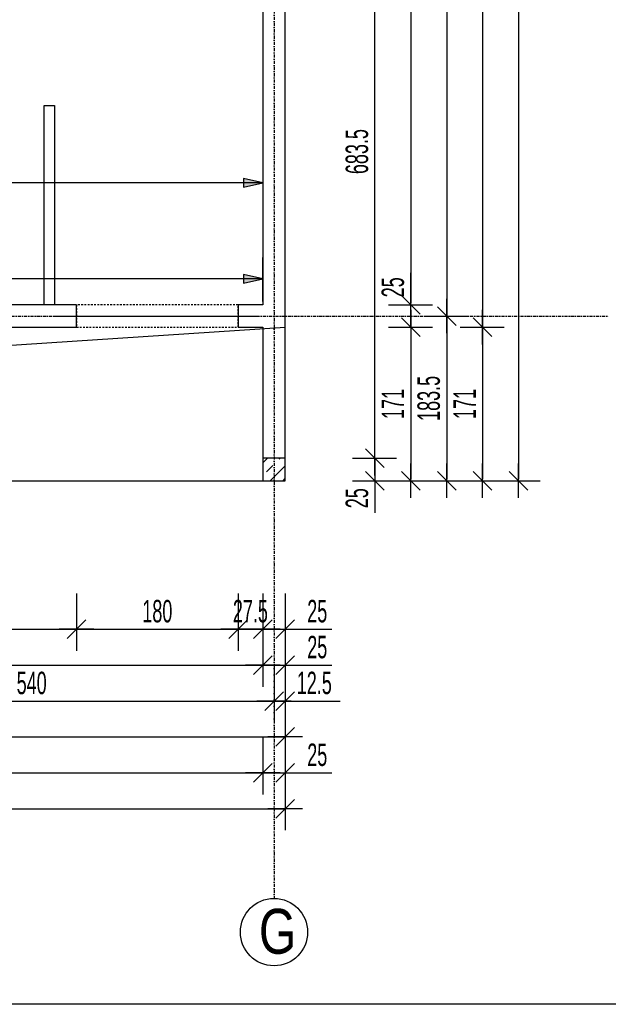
# Model space of a CAD drawing. Header units: millimetres. Extents: x 7622 to 25843, y -22705 to -15125.
# Tile 28 of 45: x 14323 to 14979, y -18421 to -17324. Entities that reach past the tile are written whole.
import ezdxf

# ---------------------------------------------------------------- set-up
doc = ezdxf.new("R2010")
doc.units = ezdxf.units.MM
doc.header["$LTSCALE"] = 10
doc.linetypes.add('MO', pattern=[0.7, 0.35, -0.17, 0.01, -0.17])
doc.linetypes.add('MP', pattern=[0.36, 0.2, -0.16])
doc.layers.add('BA_obw', color=230, linetype='Continuous', plot=False)
for name, color, linetype in [('BA_szr', 1, 'Continuous'), ('BA_wym', 1, 'Continuous'), ('BD_lpm', 1, 'MP'), ('BD_osm', 1, 'MO'), ('BD_txs', 2, 'Continuous'), ('BD_wic', 1, 'Continuous'), ('BD_wig', 3, 'Continuous')]:
    doc.layers.add(name, color=color, linetype=linetype)
doc.styles.add('BIKTS', font='bikromsw.shx', dxfattribs={"width": 0.8})
doc.styles.add('BIKWYM', font='bikromsw.shx', dxfattribs={"width": 0.6})
doc.dimstyles.new('BA_KR_100_cm', dxfattribs={"dimtxt": 25, "dimasz": 1.666667, "dimexe": 24, "dimexo": 0, "dimgap": 0, "dimtad": 0, "dimdec": 1, "dimrnd": 0.5, "dimzin": 9, "dimdsep": 46, "dimtxsty": 'BIKWYM', "dimblk": 'WYM-KR', "dimcen": 0, "dimdle": 20, "dimclrd": 256, "dimclre": 256, "dimclrt": 2, "dimadec": 0, "dimazin": 0, "dimtfac": 0.033333, "dimtdec": 1, "dimtmove": 0, "dimatfit": 3, "dimldrblk": 'WYM-KR', "dimfxl": 25, "dimfxlon": 1, "dimtvp": 0.8, "dimtolj": 1, "dimarcsym": 0})
doc.dimstyles.new('BZ_ST_100_cm', dxfattribs={"dimtxt": 25, "dimasz": 1.666667, "dimexe": 24, "dimexo": 0, "dimgap": 0, "dimtad": 0, "dimdec": 1, "dimrnd": 0.5, "dimdsep": 46, "dimtxsty": 'BIKWYM', "dimblk": 'WYM-ST', "dimcen": 0, "dimdle": 20, "dimclrd": 256, "dimclre": 256, "dimclrt": 7, "dimadec": 0, "dimazin": 0, "dimtfac": 0.033333, "dimtdec": 1, "dimtix": 1, "dimtmove": 2, "dimatfit": 3, "dimldrblk": 'WYM-ST', "dimfxl": 25, "dimfxlon": 1, "dimtvp": 0.8, "dimtolj": 1, "dimtzin": 0, "dimarcsym": 0})

# ---------------------------------------------------------------- blocks, each defined once
blk = doc.blocks.new('WYM-ST')
blk.add_hatch(color=256).paths.add_polyline_path([(-13, 2.88), (0, 0), (-13, -2.88)])
blk.add_lwpolyline([(0, 0), (-13, 2.88), (-13, -2.88), (0, 0)])
blk = doc.blocks.new('*D195')
at = {"layer": 'BA_wym', "lineweight": -2}
for p, q in [((13328.6, -17480.4), (13328.6, -17529.4)), ((14593.6, -17480.4), (14593.6, -17529.4)), ((14591.9, -17505.4), (13330.3, -17505.4))]:
    blk.add_line(p, q, dxfattribs=at)
at = {"layer": 'Defpoints', "color": 0}
for p in [(13328.6, -16344.3), (14593.6, -16588.8), (13328.6, -17505.4)]:
    blk.add_point(p, dxfattribs=at)
at = {"layer": 'BA_wym', "lineweight": -2, "xscale": 1.666666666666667, "yscale": 1.666666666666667, "zscale": 1.666666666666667, "rotation": 180}
blk.add_blockref('WYM-ST', (13328.6, -17505.4), dxfattribs=at)
at = {"layer": 'BA_wym', "lineweight": -2, "xscale": 1.666666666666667, "yscale": 1.666666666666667, "zscale": 1.666666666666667}
blk.add_blockref('WYM-ST', (14593.6, -17505.4), dxfattribs=at)
at = {"layer": 'BA_wym', "color": 7, "insert": (13973.4, -17485.4), "char_height": 25, "attachment_point": 5, "style": 'BIKWYM'}
blk.add_mtext('\\A1;1265', dxfattribs=at)
blk = doc.blocks.new('WYM-KR')
at = {"linetype": 'ByBlock'}
blk.add_line((11.52, 0), (-11.52, 0), dxfattribs=at)
at = {"color": 7, "linetype": 'ByBlock'}
blk.add_line((6.24, 6.24), (-6.24, -6.24), dxfattribs=at)
blk = doc.blocks.new('*D278')
at = {"layer": 'BA_wym', "lineweight": -2}
for p, q in [((14176.1, -17962.8), (14176.1, -18026.8)), ((14386.1, -17962.8), (14386.1, -18026.8)), ((14177.8, -18002.8), (14384.4, -18002.8))]:
    blk.add_line(p, q, dxfattribs=at)
at = {"layer": 'Defpoints', "color": 0}
for p in [(14176.1, -17666.3), (14386.1, -17666.3), (14386.1, -18002.8)]:
    blk.add_point(p, dxfattribs=at)
at = {"layer": 'BA_wym', "lineweight": -2, "xscale": 1.666666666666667, "yscale": 1.666666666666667, "zscale": 1.666666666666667, "rotation": 180}
blk.add_blockref('WYM-KR', (14176.1, -18002.8), dxfattribs=at)
at = {"layer": 'BA_wym', "lineweight": -2, "xscale": 1.666666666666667, "yscale": 1.666666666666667, "zscale": 1.666666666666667}
blk.add_blockref('WYM-KR', (14386.1, -18002.8), dxfattribs=at)
at = {"layer": 'BA_wym', "color": 2, "insert": (14281.1, -17982.8), "char_height": 25, "attachment_point": 5, "style": 'BIKWYM'}
blk.add_mtext('\\A1;210', dxfattribs=at)
blk = doc.blocks.new('*D279')
at = {"layer": 'BA_wym', "lineweight": -2}
for p, q in [((14386.1, -17962.8), (14386.1, -18026.8)), ((14566.1, -17962.8), (14566.1, -18026.8)), ((14387.8, -18002.8), (14564.4, -18002.8))]:
    blk.add_line(p, q, dxfattribs=at)
at = {"layer": 'Defpoints', "color": 0}
for p in [(14386.1, -17666.3), (14566.1, -17666.3), (14566.1, -18002.8)]:
    blk.add_point(p, dxfattribs=at)
at = {"layer": 'BA_wym', "lineweight": -2, "xscale": 1.666666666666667, "yscale": 1.666666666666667, "zscale": 1.666666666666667, "rotation": 180}
blk.add_blockref('WYM-KR', (14386.1, -18002.8), dxfattribs=at)
at = {"layer": 'BA_wym', "lineweight": -2, "xscale": 1.666666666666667, "yscale": 1.666666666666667, "zscale": 1.666666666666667}
blk.add_blockref('WYM-KR', (14566.1, -18002.8), dxfattribs=at)
at = {"layer": 'BA_wym', "color": 2, "insert": (14476.1, -17982.8), "char_height": 25, "attachment_point": 5, "style": 'BIKWYM'}
blk.add_mtext('\\A1;180', dxfattribs=at)
blk = doc.blocks.new('*D280')
at = {"layer": 'BA_wym', "lineweight": -2}
for p, q in [((14566.1, -17962.8), (14566.1, -18026.8)), ((14593.6, -17962.8), (14593.6, -18026.8)), ((14564.4, -18002.8), (14562.8, -18002.8)), ((14566.1, -18002.8), (14593.6, -18002.8)), ((14595.3, -18002.8), (14596.9, -18002.8))]:
    blk.add_line(p, q, dxfattribs=at)
at = {"layer": 'Defpoints', "color": 0}
for p in [(14566.1, -17666.3), (14593.6, -17837.3), (14593.6, -18002.8)]:
    blk.add_point(p, dxfattribs=at)
at = {"layer": 'BA_wym', "lineweight": -2, "xscale": 1.666666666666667, "yscale": 1.666666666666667, "zscale": 1.666666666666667}
blk.add_blockref('WYM-KR', (14566.1, -18002.8), dxfattribs=at)
at = {"layer": 'BA_wym', "lineweight": -2, "xscale": 1.666666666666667, "yscale": 1.666666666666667, "zscale": 1.666666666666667, "rotation": 180}
blk.add_blockref('WYM-KR', (14593.6, -18002.8), dxfattribs=at)
at = {"layer": 'BA_wym', "color": 2, "insert": (14579.8, -17982.8), "char_height": 25, "attachment_point": 5, "style": 'BIKWYM'}
blk.add_mtext('\\A1;27.5', dxfattribs=at)
blk = doc.blocks.new('*D281')
at = {"layer": 'BA_wym', "lineweight": -2}
for p, q in [((14593.6, -17962.8), (14593.6, -18026.8)), ((14618.6, -17962.8), (14618.6, -18026.8)), ((14591.9, -18002.8), (14590.3, -18002.8)), ((14593.6, -18002.8), (14618.6, -18002.8)), ((14620.3, -18002.8), (14670.5, -18002.8))]:
    blk.add_line(p, q, dxfattribs=at)
at = {"layer": 'Defpoints', "color": 0}
for p in [(14593.6, -17837.3), (14618.6, -17837.3), (14618.6, -18002.8)]:
    blk.add_point(p, dxfattribs=at)
at = {"layer": 'BA_wym', "lineweight": -2, "xscale": 1.666666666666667, "yscale": 1.666666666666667, "zscale": 1.666666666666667}
blk.add_blockref('WYM-KR', (14593.6, -18002.8), dxfattribs=at)
at = {"layer": 'BA_wym', "lineweight": -2, "xscale": 1.666666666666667, "yscale": 1.666666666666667, "zscale": 1.666666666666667, "rotation": 180}
blk.add_blockref('WYM-KR', (14618.6, -18002.8), dxfattribs=at)
at = {"layer": 'BA_wym', "color": 2, "insert": (14654.3, -17982.8), "char_height": 25, "attachment_point": 5, "style": 'BIKWYM'}
blk.add_mtext('\\A1;25', dxfattribs=at)
blk = doc.blocks.new('*D289')
at = {"layer": 'BA_wym', "lineweight": -2}
for p, q in [((13928.6, -18002.8), (13928.6, -18066.8)), ((14593.6, -18002.8), (14593.6, -18066.8)), ((13930.3, -18042.8), (14591.9, -18042.8))]:
    blk.add_line(p, q, dxfattribs=at)
at = {"layer": 'Defpoints', "color": 0}
for p in [(13928.6, -17641.3), (14593.6, -17837.3), (14593.6, -18042.8)]:
    blk.add_point(p, dxfattribs=at)
at = {"layer": 'BA_wym', "lineweight": -2, "xscale": 1.666666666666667, "yscale": 1.666666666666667, "zscale": 1.666666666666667, "rotation": 180}
blk.add_blockref('WYM-KR', (13928.6, -18042.8), dxfattribs=at)
at = {"layer": 'BA_wym', "lineweight": -2, "xscale": 1.666666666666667, "yscale": 1.666666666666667, "zscale": 1.666666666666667}
blk.add_blockref('WYM-KR', (14593.6, -18042.8), dxfattribs=at)
at = {"layer": 'BA_wym', "color": 2, "insert": (14261.1, -18022.8), "char_height": 25, "attachment_point": 5, "style": 'BIKWYM'}
blk.add_mtext('\\A1;665', dxfattribs=at)
blk = doc.blocks.new('*D290')
at = {"layer": 'BA_wym', "lineweight": -2}
for p, q in [((14593.6, -18002.8), (14593.6, -18066.8)), ((14618.6, -18002.8), (14618.6, -18066.8)), ((14591.9, -18042.8), (14590.3, -18042.8)), ((14593.6, -18042.8), (14618.6, -18042.8)), ((14620.3, -18042.8), (14670.5, -18042.8))]:
    blk.add_line(p, q, dxfattribs=at)
at = {"layer": 'Defpoints', "color": 0}
for p in [(14593.6, -17837.3), (14618.6, -17837.3), (14618.6, -18042.8)]:
    blk.add_point(p, dxfattribs=at)
at = {"layer": 'BA_wym', "lineweight": -2, "xscale": 1.666666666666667, "yscale": 1.666666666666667, "zscale": 1.666666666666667}
blk.add_blockref('WYM-KR', (14593.6, -18042.8), dxfattribs=at)
at = {"layer": 'BA_wym', "lineweight": -2, "xscale": 1.666666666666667, "yscale": 1.666666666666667, "zscale": 1.666666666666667, "rotation": 180}
blk.add_blockref('WYM-KR', (14618.6, -18042.8), dxfattribs=at)
at = {"layer": 'BA_wym', "color": 2, "insert": (14654.3, -18022.8), "char_height": 25, "attachment_point": 5, "style": 'BIKWYM'}
blk.add_mtext('\\A1;25', dxfattribs=at)
blk = doc.blocks.new('*D297')
at = {"layer": 'BA_wym', "lineweight": -2}
for p, q in [((14066.1, -18042.8), (14066.1, -18106.8)), ((14606.1, -18042.8), (14606.1, -18106.8)), ((14067.8, -18082.8), (14604.4, -18082.8))]:
    blk.add_line(p, q, dxfattribs=at)
at = {"layer": 'Defpoints', "color": 0}
for p in [(14066.1, -17666.5), (14606.1, -17670.5), (14606.1, -18082.8)]:
    blk.add_point(p, dxfattribs=at)
at = {"layer": 'BA_wym', "lineweight": -2, "xscale": 1.666666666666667, "yscale": 1.666666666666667, "zscale": 1.666666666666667, "rotation": 180}
blk.add_blockref('WYM-KR', (14066.1, -18082.8), dxfattribs=at)
at = {"layer": 'BA_wym', "lineweight": -2, "xscale": 1.666666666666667, "yscale": 1.666666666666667, "zscale": 1.666666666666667}
blk.add_blockref('WYM-KR', (14606.1, -18082.8), dxfattribs=at)
at = {"layer": 'BA_wym', "color": 2, "insert": (14336.1, -18062.8), "char_height": 25, "attachment_point": 5, "style": 'BIKWYM'}
blk.add_mtext('\\A1;540', dxfattribs=at)
blk = doc.blocks.new('*D298')
at = {"layer": 'BA_wym', "lineweight": -2}
for p, q in [((14606.1, -18042.8), (14606.1, -18106.8)), ((14618.6, -18042.8), (14618.6, -18106.8)), ((14604.4, -18082.8), (14602.8, -18082.8)), ((14606.1, -18082.8), (14618.6, -18082.8)), ((14620.3, -18082.8), (14680, -18082.8))]:
    blk.add_line(p, q, dxfattribs=at)
at = {"layer": 'Defpoints', "color": 0}
for p in [(14606.1, -17564.7), (14618.6, -17837.3), (14618.6, -18082.8)]:
    blk.add_point(p, dxfattribs=at)
at = {"layer": 'BA_wym', "lineweight": -2, "xscale": 1.666666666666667, "yscale": 1.666666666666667, "zscale": 1.666666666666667}
blk.add_blockref('WYM-KR', (14606.1, -18082.8), dxfattribs=at)
at = {"layer": 'BA_wym', "lineweight": -2, "xscale": 1.666666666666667, "yscale": 1.666666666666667, "zscale": 1.666666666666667, "rotation": 180}
blk.add_blockref('WYM-KR', (14618.6, -18082.8), dxfattribs=at)
at = {"layer": 'BA_wym', "color": 2, "insert": (14651, -18062.8), "char_height": 25, "attachment_point": 5, "style": 'BIKWYM'}
blk.add_mtext('\\A1;12.5', dxfattribs=at)
blk = doc.blocks.new('*D302')
at = {"layer": 'BA_wym', "lineweight": -2}
for p, q in [((13916.1, -18082.8), (13916.1, -18146.8)), ((14618.6, -18082.8), (14618.6, -18146.8)), ((13917.8, -18122.8), (14616.9, -18122.8))]:
    blk.add_line(p, q, dxfattribs=at)
at = {"layer": 'Defpoints', "color": 0}
for p in [(13916.1, -17800.3), (14618.6, -17837.3), (14618.6, -18122.8)]:
    blk.add_point(p, dxfattribs=at)
at = {"layer": 'BA_wym', "lineweight": -2, "xscale": 1.666666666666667, "yscale": 1.666666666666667, "zscale": 1.666666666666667, "rotation": 180}
blk.add_blockref('WYM-KR', (13916.1, -18122.8), dxfattribs=at)
at = {"layer": 'BA_wym', "lineweight": -2, "xscale": 1.666666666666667, "yscale": 1.666666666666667, "zscale": 1.666666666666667}
blk.add_blockref('WYM-KR', (14618.6, -18122.8), dxfattribs=at)
at = {"layer": 'BA_wym', "color": 2, "insert": (14267.3, -18102.8), "char_height": 25, "attachment_point": 5, "style": 'BIKWYM'}
blk.add_mtext('\\A1;702.5', dxfattribs=at)
blk = doc.blocks.new('*D304')
at = {"layer": 'BA_wym', "lineweight": -2}
for p, q in [((12038.6, -18122.8), (12038.6, -18186.8)), ((14593.6, -18122.8), (14593.6, -18186.8)), ((12040.3, -18162.8), (14591.9, -18162.8))]:
    blk.add_line(p, q, dxfattribs=at)
at = {"layer": 'Defpoints', "color": 0}
for p in [(12038.6, -17837.3), (14593.6, -17837.3), (14593.6, -18162.8)]:
    blk.add_point(p, dxfattribs=at)
at = {"layer": 'BA_wym', "lineweight": -2, "xscale": 1.666666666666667, "yscale": 1.666666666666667, "zscale": 1.666666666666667, "rotation": 180}
blk.add_blockref('WYM-KR', (12038.6, -18162.8), dxfattribs=at)
at = {"layer": 'BA_wym', "lineweight": -2, "xscale": 1.666666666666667, "yscale": 1.666666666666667, "zscale": 1.666666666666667}
blk.add_blockref('WYM-KR', (14593.6, -18162.8), dxfattribs=at)
at = {"layer": 'BA_wym', "color": 2, "insert": (13316.1, -18142.8), "char_height": 25, "attachment_point": 5, "style": 'BIKWYM'}
blk.add_mtext('\\A1;2555', dxfattribs=at)
blk = doc.blocks.new('*D305')
at = {"layer": 'BA_wym', "lineweight": -2}
for p, q in [((14593.6, -18122.8), (14593.6, -18186.8)), ((14618.6, -18122.8), (14618.6, -18186.8)), ((14591.9, -18162.8), (14590.3, -18162.8)), ((14593.6, -18162.8), (14618.6, -18162.8)), ((14620.3, -18162.8), (14670.5, -18162.8))]:
    blk.add_line(p, q, dxfattribs=at)
at = {"layer": 'Defpoints', "color": 0}
for p in [(14593.6, -17837.3), (14618.6, -17837.3), (14618.6, -18162.8)]:
    blk.add_point(p, dxfattribs=at)
at = {"layer": 'BA_wym', "lineweight": -2, "xscale": 1.666666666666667, "yscale": 1.666666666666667, "zscale": 1.666666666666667}
blk.add_blockref('WYM-KR', (14593.6, -18162.8), dxfattribs=at)
at = {"layer": 'BA_wym', "lineweight": -2, "xscale": 1.666666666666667, "yscale": 1.666666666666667, "zscale": 1.666666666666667, "rotation": 180}
blk.add_blockref('WYM-KR', (14618.6, -18162.8), dxfattribs=at)
at = {"layer": 'BA_wym', "color": 2, "insert": (14654.3, -18142.8), "char_height": 25, "attachment_point": 5, "style": 'BIKWYM'}
blk.add_mtext('\\A1;25', dxfattribs=at)
blk = doc.blocks.new('*D306')
at = {"layer": 'BA_wym', "lineweight": -2}
for p, q in [((12013.6, -18162.8), (12013.6, -18226.8)), ((14618.6, -18162.8), (14618.6, -18226.8)), ((12015.3, -18202.8), (14616.9, -18202.8))]:
    blk.add_line(p, q, dxfattribs=at)
at = {"layer": 'Defpoints', "color": 0}
for p in [(12013.6, -17837.3), (14618.6, -17837.3), (14618.6, -18202.8)]:
    blk.add_point(p, dxfattribs=at)
at = {"layer": 'BA_wym', "lineweight": -2, "xscale": 1.666666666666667, "yscale": 1.666666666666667, "zscale": 1.666666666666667, "rotation": 180}
blk.add_blockref('WYM-KR', (12013.6, -18202.8), dxfattribs=at)
at = {"layer": 'BA_wym', "lineweight": -2, "xscale": 1.666666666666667, "yscale": 1.666666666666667, "zscale": 1.666666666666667}
blk.add_blockref('WYM-KR', (14618.6, -18202.8), dxfattribs=at)
at = {"layer": 'BA_wym', "color": 2, "insert": (13316.1, -18182.8), "char_height": 25, "attachment_point": 5, "style": 'BIKWYM'}
blk.add_mtext('\\A1;2605', dxfattribs=at)
blk = doc.blocks.new('*D343')
at = {"layer": 'BA_wym', "lineweight": -2}
for p, q in [((14693.6, -17128.8), (14742.6, -17128.8)), ((14718.6, -17810.6), (14718.6, -17130.5)), ((14693.6, -17812.3), (14742.6, -17812.3))]:
    blk.add_line(p, q, dxfattribs=at)
at = {"layer": 'Defpoints', "color": 0}
for p in [(14678.6, -17128.8), (14718.6, -17128.8), (14678.6, -17812.3)]:
    blk.add_point(p, dxfattribs=at)
at = {"layer": 'BA_wym', "lineweight": -2, "xscale": 1.666666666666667, "yscale": 1.666666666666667, "zscale": 1.666666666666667}
for p, rotation in [((14718.6, -17128.8), 90), ((14718.6, -17812.3), 270)]:
    blk.add_blockref('WYM-KR', p, dxfattribs=dict(at, rotation=rotation))
at = {"layer": 'BA_wym', "color": 2, "insert": (14698.6, -17470.6), "char_height": 25, "attachment_point": 5, "rotation": 90, "style": 'BIKWYM'}
blk.add_mtext('\\A1;683.5', dxfattribs=at)
blk = doc.blocks.new('*D344')
at = {"layer": 'BA_wym', "lineweight": -2}
for p, q in [((14693.6, -17812.3), (14742.6, -17812.3)), ((14718.6, -17810.6), (14718.6, -17809)), ((14718.6, -17812.3), (14718.6, -17837.3)), ((14693.6, -17837.3), (14742.6, -17837.3)), ((14718.6, -17839), (14718.6, -17873))]:
    blk.add_line(p, q, dxfattribs=at)
at = {"layer": 'Defpoints', "color": 0}
for p in [(14678.6, -17812.3), (14678.6, -17837.3), (14718.6, -17837.3)]:
    blk.add_point(p, dxfattribs=at)
at = {"layer": 'BA_wym', "lineweight": -2, "xscale": 1.666666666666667, "yscale": 1.666666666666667, "zscale": 1.666666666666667}
for p, rotation in [((14718.6, -17812.3), 270), ((14718.6, -17837.3), 90)]:
    blk.add_blockref('WYM-KR', p, dxfattribs=dict(at, rotation=rotation))
at = {"layer": 'BA_wym', "color": 2, "insert": (14698.6, -17856.8), "char_height": 25, "attachment_point": 5, "rotation": 90, "style": 'BIKWYM'}
blk.add_mtext('\\A1;25', dxfattribs=at)
blk = doc.blocks.new('*D348')
at = {"layer": 'BA_wym', "lineweight": -2}
for p, q in [((14733.6, -16811.3), (14782.6, -16811.3)), ((14758.6, -16813), (14758.6, -17639.6)), ((14733.6, -17641.3), (14782.6, -17641.3))]:
    blk.add_line(p, q, dxfattribs=at)
at = {"layer": 'Defpoints', "color": 0}
for p in [(14718.6, -16811.3), (14718.6, -17641.3), (14758.6, -17641.3)]:
    blk.add_point(p, dxfattribs=at)
at = {"layer": 'BA_wym', "lineweight": -2, "xscale": 1.666666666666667, "yscale": 1.666666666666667, "zscale": 1.666666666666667}
for p, rotation in [((14758.6, -16811.3), 90), ((14758.6, -17641.3), 270)]:
    blk.add_blockref('WYM-KR', p, dxfattribs=dict(at, rotation=rotation))
at = {"layer": 'BA_wym', "color": 2, "insert": (14738.6, -17226.3), "char_height": 25, "attachment_point": 5, "rotation": 90, "style": 'BIKWYM'}
blk.add_mtext('\\A1;830', dxfattribs=at)
blk = doc.blocks.new('*D349')
at = {"layer": 'BA_wym', "lineweight": -2}
for p, q in [((14758.6, -17639.6), (14758.6, -17605.6)), ((14733.6, -17641.3), (14782.6, -17641.3)), ((14758.6, -17666.3), (14758.6, -17641.3)), ((14733.6, -17666.3), (14782.6, -17666.3)), ((14758.6, -17668), (14758.6, -17669.6))]:
    blk.add_line(p, q, dxfattribs=at)
at = {"layer": 'Defpoints', "color": 0}
for p in [(14718.6, -17641.3), (14758.6, -17641.3), (14718.6, -17666.3)]:
    blk.add_point(p, dxfattribs=at)
at = {"layer": 'BA_wym', "lineweight": -2, "xscale": 1.666666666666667, "yscale": 1.666666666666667, "zscale": 1.666666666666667}
for p, rotation in [((14758.6, -17641.3), 270), ((14758.6, -17666.3), 90)]:
    blk.add_blockref('WYM-KR', p, dxfattribs=dict(at, rotation=rotation))
at = {"layer": 'BA_wym', "color": 2, "insert": (14738.6, -17621.8), "char_height": 25, "attachment_point": 5, "rotation": 90, "style": 'BIKWYM'}
blk.add_mtext('\\A1;25', dxfattribs=at)
blk = doc.blocks.new('*D350')
at = {"layer": 'BA_wym', "lineweight": -2}
for p, q in [((14733.6, -17666.3), (14782.6, -17666.3)), ((14758.6, -17668), (14758.6, -17835.6)), ((14733.6, -17837.3), (14782.6, -17837.3))]:
    blk.add_line(p, q, dxfattribs=at)
at = {"layer": 'Defpoints', "color": 0}
for p in [(14718.6, -17666.3), (14718.6, -17837.3), (14758.6, -17837.3)]:
    blk.add_point(p, dxfattribs=at)
at = {"layer": 'BA_wym', "lineweight": -2, "xscale": 1.666666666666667, "yscale": 1.666666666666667, "zscale": 1.666666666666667}
for p, rotation in [((14758.6, -17666.3), 90), ((14758.6, -17837.3), 270)]:
    blk.add_blockref('WYM-KR', p, dxfattribs=dict(at, rotation=rotation))
at = {"layer": 'BA_wym', "color": 2, "insert": (14738.6, -17751.8), "char_height": 25, "attachment_point": 5, "rotation": 90, "style": 'BIKWYM'}
blk.add_mtext('\\A1;171', dxfattribs=at)
blk = doc.blocks.new('*D355')
at = {"layer": 'BA_wym', "lineweight": -2}
for p, q in [((14773.6, -16903.8), (14822.6, -16903.8)), ((14798.6, -16905.5), (14798.6, -17652.1)), ((14773.6, -17653.8), (14822.6, -17653.8))]:
    blk.add_line(p, q, dxfattribs=at)
at = {"layer": 'Defpoints', "color": 0}
for p in [(14758.6, -16903.8), (14758.6, -17653.8), (14798.6, -17653.8)]:
    blk.add_point(p, dxfattribs=at)
at = {"layer": 'BA_wym', "lineweight": -2, "xscale": 1.666666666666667, "yscale": 1.666666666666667, "zscale": 1.666666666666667}
for p, rotation in [((14798.6, -16903.8), 90), ((14798.6, -17653.8), 270)]:
    blk.add_blockref('WYM-KR', p, dxfattribs=dict(at, rotation=rotation))
at = {"layer": 'BA_wym', "color": 2, "insert": (14778.6, -17278.8), "char_height": 25, "attachment_point": 5, "rotation": 90, "style": 'BIKWYM'}
blk.add_mtext('\\A1;750', dxfattribs=at)
blk = doc.blocks.new('*D356')
at = {"layer": 'BA_wym', "lineweight": -2}
for p, q in [((14773.6, -17653.8), (14822.6, -17653.8)), ((14798.6, -17655.5), (14798.6, -17835.6)), ((14773.6, -17837.3), (14822.6, -17837.3))]:
    blk.add_line(p, q, dxfattribs=at)
at = {"layer": 'Defpoints', "color": 0}
for p in [(14758.6, -17653.8), (14758.6, -17837.3), (14798.6, -17837.3)]:
    blk.add_point(p, dxfattribs=at)
at = {"layer": 'BA_wym', "lineweight": -2, "xscale": 1.666666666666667, "yscale": 1.666666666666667, "zscale": 1.666666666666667}
for p, rotation in [((14798.6, -17653.8), 90), ((14798.6, -17837.3), 270)]:
    blk.add_blockref('WYM-KR', p, dxfattribs=dict(at, rotation=rotation))
at = {"layer": 'BA_wym', "color": 2, "insert": (14778.6, -17745.6), "char_height": 25, "attachment_point": 5, "rotation": 90, "style": 'BIKWYM'}
blk.add_mtext('\\A1;183.5', dxfattribs=at)
blk = doc.blocks.new('*D358')
at = {"layer": 'BA_wym', "lineweight": -2}
for p, q in [((14813.6, -15841.3), (14862.6, -15841.3)), ((14838.6, -15843), (14838.6, -17664.6)), ((14813.6, -17666.3), (14862.6, -17666.3))]:
    blk.add_line(p, q, dxfattribs=at)
at = {"layer": 'Defpoints', "color": 0}
for p in [(14798.6, -15841.3), (14798.6, -17666.3), (14838.6, -17666.3)]:
    blk.add_point(p, dxfattribs=at)
at = {"layer": 'BA_wym', "lineweight": -2, "xscale": 1.666666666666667, "yscale": 1.666666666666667, "zscale": 1.666666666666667}
for p, rotation in [((14838.6, -15841.3), 90), ((14838.6, -17666.3), 270)]:
    blk.add_blockref('WYM-KR', p, dxfattribs=dict(at, rotation=rotation))
at = {"layer": 'BA_wym', "color": 2, "insert": (14818.6, -16753.8), "char_height": 25, "attachment_point": 5, "rotation": 90, "style": 'BIKWYM'}
blk.add_mtext('\\A1;1825', dxfattribs=at)
blk = doc.blocks.new('*D359')
at = {"layer": 'BA_wym', "lineweight": -2}
for p, q in [((14813.6, -17666.3), (14862.6, -17666.3)), ((14838.6, -17668), (14838.6, -17835.6)), ((14813.6, -17837.3), (14862.6, -17837.3))]:
    blk.add_line(p, q, dxfattribs=at)
at = {"layer": 'Defpoints', "color": 0}
for p in [(14798.6, -17666.3), (14798.6, -17837.3), (14838.6, -17837.3)]:
    blk.add_point(p, dxfattribs=at)
at = {"layer": 'BA_wym', "lineweight": -2, "xscale": 1.666666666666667, "yscale": 1.666666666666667, "zscale": 1.666666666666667}
for p, rotation in [((14838.6, -17666.3), 90), ((14838.6, -17837.3), 270)]:
    blk.add_blockref('WYM-KR', p, dxfattribs=dict(at, rotation=rotation))
at = {"layer": 'BA_wym', "color": 2, "insert": (14818.6, -17751.8), "char_height": 25, "attachment_point": 5, "rotation": 90, "style": 'BIKWYM'}
blk.add_mtext('\\A1;171', dxfattribs=at)
blk = doc.blocks.new('*D360')
at = {"layer": 'BA_wym', "lineweight": -2}
for p, q in [((14853.6, -15790.3), (14902.6, -15790.3)), ((14878.6, -15792), (14878.6, -17835.6)), ((14853.6, -17837.3), (14902.6, -17837.3))]:
    blk.add_line(p, q, dxfattribs=at)
at = {"layer": 'Defpoints', "color": 0}
for p in [(14838.6, -15790.3), (14838.6, -17837.3), (14878.6, -17837.3)]:
    blk.add_point(p, dxfattribs=at)
at = {"layer": 'BA_wym', "lineweight": -2, "xscale": 1.666666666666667, "yscale": 1.666666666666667, "zscale": 1.666666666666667}
for p, rotation in [((14878.6, -15790.3), 90), ((14878.6, -17837.3), 270)]:
    blk.add_blockref('WYM-KR', p, dxfattribs=dict(at, rotation=rotation))
at = {"layer": 'BA_wym', "color": 2, "insert": (14858.6, -16813.8), "char_height": 25, "attachment_point": 5, "rotation": 90, "style": 'BIKWYM'}
blk.add_mtext('\\A1;2047', dxfattribs=at)
blk = doc.blocks.new('*D376')
at = {"layer": 'BA_wym', "lineweight": -2}
for p, q in [((12038.6, -17637.5), (12038.6, -17588.5)), ((14593.6, -17637.5), (14593.6, -17588.5)), ((14591.9, -17612.5), (12040.3, -17612.5))]:
    blk.add_line(p, q, dxfattribs=at)
at = {"layer": 'Defpoints', "color": 0}
for p in [(12038.6, -17612.5), (12038.6, -17641.3), (14593.6, -17641.3)]:
    blk.add_point(p, dxfattribs=at)
at = {"layer": 'BA_wym', "lineweight": -2, "xscale": 1.666666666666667, "yscale": 1.666666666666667, "zscale": 1.666666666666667, "rotation": 180}
blk.add_blockref('WYM-ST', (12038.6, -17612.5), dxfattribs=at)
at = {"layer": 'BA_wym', "lineweight": -2, "xscale": 1.666666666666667, "yscale": 1.666666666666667, "zscale": 1.666666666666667}
blk.add_blockref('WYM-ST', (14593.6, -17612.5), dxfattribs=at)
at = {"layer": 'BA_wym', "color": 7, "insert": (13373.7, -17592.5), "char_height": 25, "attachment_point": 5, "style": 'BIKWYM'}
blk.add_mtext('\\A1;2555', dxfattribs=at)

msp = doc.modelspace()

# ---------------------------------------------------------------- hatches: boundary and pattern name
at = {"layer": 'BA_szr'}
h = msp.add_hatch(dxfattribs=at)
h.set_pattern_fill('BIK_ZELBET', color=256, scale=100, angle=45, pattern_type=2)
h.set_pattern_definition([(45, (2979.82, -18881.161), (-14.142136, 14.142136), []), (45, (2972.75, -18874.09), (-14.142136, 14.142136), [10, -10])])
h.paths.add_polyline_path([(14593.6, -17837.31), (14618.6, -17837.31), (14618.6, -17812.31), (14593.6, -17812.31)])

# ---------------------------------------------------------------- linework, layer by layer
at = {"layer": 'BA_obw'}
msp.add_lwpolyline([(11523.38, -15125.37), (15730.92, -15125.37), (15730.92, -18420.68), (11523.38, -18420.68)], close=True, dxfattribs=at)
at = {"layer": 'BD_lpm'}
msp.add_lwpolyline([(14386.09, -17666.31), (14566.09, -17666.31), (14566.09, -17641.31), (14386.09, -17641.31)], close=True, dxfattribs=at)
at = {"layer": 'BD_osm', "color": 5}
msp.add_line((14361.09, -17653.81), (14591.09, -17653.81), dxfattribs=at)
at = {"layer": 'BD_osm'}
for points in [[(14606.1, -15430.31), (14606.1, -18302.76)], [(11653.6, -17653.81), (14978.6, -17653.81)]]:
    msp.add_lwpolyline(points, dxfattribs=at)
at = {"layer": 'BD_wic', "color": 8}
msp.add_lwpolyline([(14350.1, -17641.31), (14350.1, -17419.32), (14361.6, -17419.32), (14361.6, -17641.31)], dxfattribs=at)
at = {"layer": 'BD_wic'}
for points in [[(12013.6, -17837.31), (14618.6, -17666.31)], [(12038.6, -17837.31), (14593.6, -17837.31)]]:
    msp.add_lwpolyline(points, dxfattribs=at)
msp.add_circle((14606.1, -18340.26), 37.5, dxfattribs=at)
at = {"layer": 'BD_wig'}
msp.add_lwpolyline([(14593.6, -17837.31), (14618.6, -17837.31), (14618.6, -17128.81), (14593.6, -17128.81), (14593.6, -17641.31), (14566.09, -17641.31), (14566.09, -17666.31), (14593.6, -17666.31), (14593.6, -17837.31)], dxfattribs=at)
for points in [[(14176.09, -17666.31), (14386.09, -17666.31), (14386.09, -17641.31), (14176.09, -17641.31)], [(14593.6, -17837.31), (14618.6, -17837.31), (14618.6, -17812.31), (14593.6, -17812.31)]]:
    msp.add_lwpolyline(points, close=True, dxfattribs=at)

# ---------------------------------------------------------------- texts
at = {"layer": 'BD_txs', "style": 'BIKTS', "width": 0.8}
msp.add_text('G', height=50, dxfattribs=at).set_placement((14589.29, -18364.33))

# ---------------------------------------------------------------- dimensions: what is measured, and where the dimension line sits
at = {"layer": 'BA_wym'}
for base, p1, p2, picture, middle in [((14878.6, -17837.31), (14838.6, -15790.31), (14838.6, -17837.31), '*D360', (14858.6, -16813.81)), ((14838.6, -17666.31), (14798.6, -15841.31), (14798.6, -17666.31), '*D358', (14818.6, -16753.81)), ((14758.6, -17641.31), (14718.6, -16811.31), (14718.6, -17641.31), '*D348', (14738.6, -17226.31)), ((14798.6, -17653.81), (14758.6, -16903.81), (14758.6, -17653.81), '*D355', (14778.6, -17278.81)), ((14718.6, -17128.81), (14678.6, -17812.31), (14678.6, -17128.81), '*D343', (14698.6, -17470.56)), ((14758.6, -17641.31), (14718.6, -17666.31), (14718.6, -17641.31), '*D349', (14738.6, -17621.79)), ((14798.6, -17837.31), (14758.6, -17653.81), (14758.6, -17837.31), '*D356', (14778.6, -17745.56)), ((14758.6, -17837.31), (14718.6, -17666.31), (14718.6, -17837.31), '*D350', (14738.6, -17751.81)), ((14838.6, -17837.31), (14798.6, -17666.31), (14798.6, -17837.31), '*D359', (14818.6, -17751.81)), ((14718.6, -17837.31), (14678.6, -17812.31), (14678.6, -17837.31), '*D344', (14698.6, -17856.83))]:
    dim = msp.add_linear_dim(base=base, p1=p1, p2=p2, angle=90, dimstyle='BA_KR_100_cm', override={"dimatfit": 1}, dxfattribs=at)
    dim.commit()
    dim.dimension.update_dxf_attribs({"geometry": picture, "text_midpoint": middle})
for base, p1, p2, dimstyle, override, picture, middle in [((13328.6, -17505.38), (14593.6, -16588.81), (13328.6, -16344.31), 'BZ_ST_100_cm', {"dimrnd": 1, "dimblk": 'WYM-ST'}, '*D195', (13973.43, -17485.38)), ((12038.6, -17612.48), (14593.6, -17641.31), (12038.6, -17641.31), 'BZ_ST_100_cm', {"dimrnd": 1, "dimblk": 'WYM-ST'}, '*D376', (13373.66, -17592.48)), ((14593.6, -18002.76), (14566.09, -17666.31), (14593.6, -17837.31), 'BA_KR_100_cm', {"dimblk": 'WYM-KR', "dimatfit": 1, "dimfxl": 40}, '*D280', (14579.84, -18002.76)), ((14618.6, -18002.76), (14593.6, -17837.31), (14618.6, -17837.31), 'BA_KR_100_cm', {"dimblk": 'WYM-KR', "dimatfit": 1, "dimfxl": 40}, '*D281', (14654.31, -18002.76)), ((14618.6, -18042.76), (14593.6, -17837.31), (14618.6, -17837.31), 'BA_KR_100_cm', {"dimblk": 'WYM-KR', "dimatfit": 1, "dimfxl": 40}, '*D290', (14654.31, -18042.76)), ((14618.6, -18162.76), (14593.6, -17837.31), (14618.6, -17837.31), 'BA_KR_100_cm', {"dimblk": 'WYM-KR', "dimatfit": 1, "dimfxl": 40}, '*D305', (14654.31, -18162.76))]:
    dim = msp.add_linear_dim(base=base, p1=p1, p2=p2, dimstyle=dimstyle, override=override, dxfattribs=at)
    dim.commit()
    dim.dimension.update_dxf_attribs({"geometry": picture, "text_midpoint": middle, "dimtype": 160})
for base, p1, p2, override, picture, middle in [((14618.6, -18082.76), (14606.1, -17564.71), (14618.6, -17837.31), {"dimblk": 'WYM-KR', "dimatfit": 1, "dimfxl": 40}, '*D298', (14650.98, -18062.76)), ((14593.6, -18042.76), (13928.6, -17641.31), (14593.6, -17837.31), {"dimtmove": 1, "dimatfit": 1, "dimfxl": 40}, '*D289', (14261.1, -18022.76)), ((14606.1, -18082.76), (14066.1, -17666.51), (14606.1, -17670.48), {"dimtmove": 1, "dimatfit": 1, "dimfxl": 40}, '*D297', (14336.1, -18062.76)), ((14386.09, -18002.76), (14176.09, -17666.31), (14386.09, -17666.31), {"dimtmove": 1, "dimatfit": 1, "dimfxl": 40}, '*D278', (14281.09, -17982.76)), ((14566.09, -18002.76), (14386.09, -17666.31), (14566.09, -17666.31), {"dimtmove": 1, "dimatfit": 1, "dimfxl": 40}, '*D279', (14476.09, -17982.76)), ((14618.6, -18122.76), (13916.1, -17800.31), (14618.6, -17837.31), {"dimtmove": 1, "dimatfit": 1, "dimfxl": 40}, '*D302', (14267.35, -18102.76)), ((14618.6, -18202.76), (12013.6, -17837.31), (14618.6, -17837.31), {"dimatfit": 1, "dimfxl": 40}, '*D306', (13316.1, -18182.76)), ((14593.6, -18162.76), (12038.6, -17837.31), (14593.6, -17837.31), {"dimtmove": 1, "dimatfit": 1, "dimfxl": 40}, '*D304', (13316.1, -18142.76))]:
    dim = msp.add_linear_dim(base=base, p1=p1, p2=p2, dimstyle='BA_KR_100_cm', override=override, dxfattribs=at)
    dim.commit()
    dim.dimension.update_dxf_attribs({"geometry": picture, "text_midpoint": middle})

doc.saveas('drawing.dxf')
